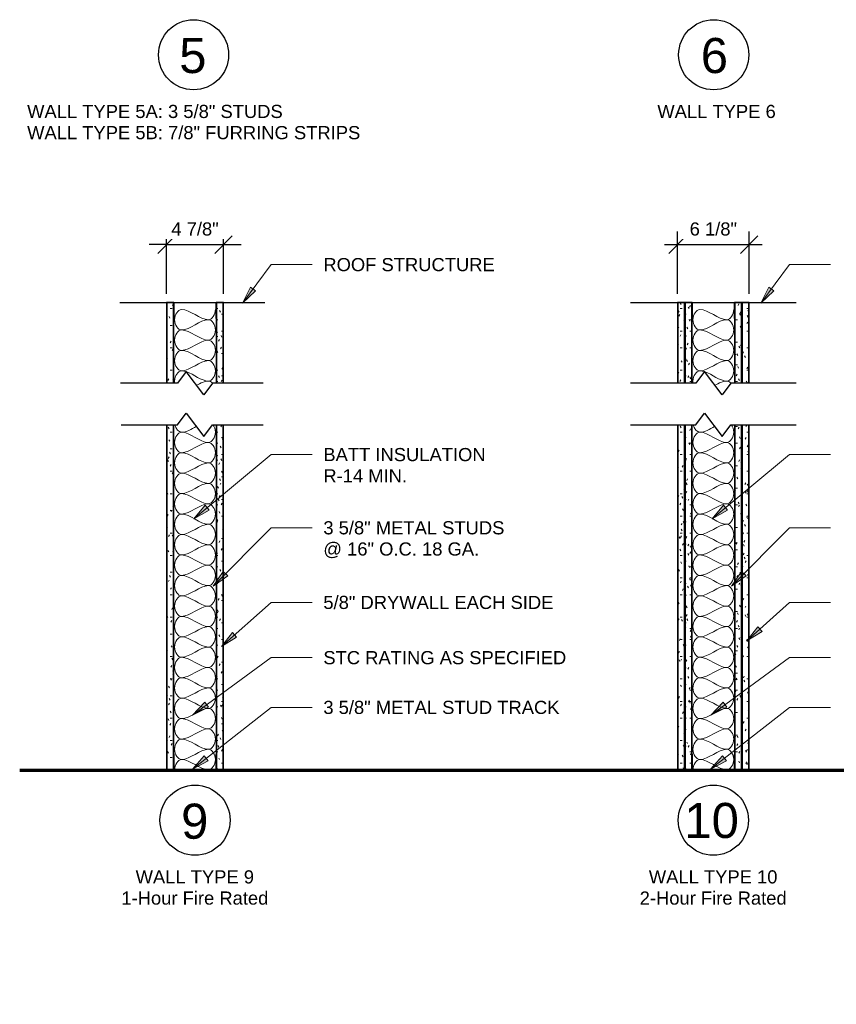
# Model space of a CAD drawing. Header units: inches. Extents: x -455 to 219, y -7 to 215.
# Tile 26 of 33: x -25 to 45, y 10 to 94. Entities that reach past the tile are written whole.
import ezdxf

# ---------------------------------------------------------------- set-up
doc = ezdxf.new("R2010")
doc.units = ezdxf.units.IN
doc.header["$MEASUREMENT"] = 0
for name, color, linetype, lineweight in [('A-ANNO-DIMS', 211, 'Continuous', 9), ('A-DETL', 90, 'Continuous', 9), ('A-DETL-GENF', 92, 'Continuous', 9), ('A-DETL-MEDM', 33, 'Continuous', 30), ('A-DETL-WIDE', 214, 'Continuous', 70), ('G-ANNO-TEXT', 231, 'Continuous', 9)]:
    doc.layers.add(name, color=color, linetype=linetype, lineweight=lineweight)
doc.layers.add('PDF_Solid Fills', color=7, linetype='Continuous')
doc.styles.add('Arial', font='arial.ttf', dxfattribs={"height": 0.875})
doc.styles.add('Arial_1', font='arial.ttf', dxfattribs={"height": 0.09375})
doc.dimstyles.new('Linear_-_3_32__Arial_-_INCHES', dxfattribs={"dimscale": 12, "dimtxt": 1.125, "dimasz": 0.125, "dimexe": 0.09375, "dimexo": 0.0625, "dimgap": 0.0625, "dimtad": 1, "dimdec": 5, "dimrnd": 0.03125, "dimzin": 3, "dimdsep": 46, "dimlunit": 4, "dimtxsty": 'Arial', "dimblk1": 'OBLIQUE', "dimblk2": 'OBLIQUE', "dimsah": 1, "dimcen": 0.09, "dimdle": 0.09375, "dimazin": 0, "dimtfac": 1, "dimtdec": 5, "dimtix": 1, "dimtmove": 0, "dimatfit": 3, "dimfxl": 1, "dimtvp": 1, "dimtfill": 1, "dimfrac": 2, "dimtolj": 1, "dimtzin": 0, "dimarcsym": 2})
pattern_1 = [(270, (-30.178, 37.231), (0.48, -1.92), [0.158, -1.282, 0.158, -1.282, -7.68]), (270, (-30.178, 37.231), (0.48, -1.92), [-2.88, 0.158, -2.722, 0.158, -1.282, -3.36]), (270, (-30.178, 37.231), (0.48, -1.92), [-7.2, 0.158, -0.802, 0.158, -2.242]), (30, (-29.938, 36.511), (1.4227688, 1.3756922), [0.158, -1.282, 0.158, -1.282, -7.68]), (30, (-29.938, 36.511), (1.4227688, 1.3756922), [-2.88, 0.158, -2.722, 0.158, -1.282, -3.36]), (30, (-29.938, 36.511), (1.4227688, 1.3756922), [-7.2, 0.158, -0.802, 0.158, -2.242]), (150, (-28.978, 36.271), (-1.9027688, 0.5443078), [0.158, -1.282, 0.158, -1.282, -7.68]), (150, (-28.978, 36.271), (-1.9027688, 0.5443078), [-2.88, 0.158, -2.722, 0.158, -1.282, -3.36]), (150, (-28.978, 36.271), (-1.9027688, 0.5443078), [-7.2, 0.158, -0.802, 0.158, -2.242])]

# ---------------------------------------------------------------- blocks, each defined once
blk = doc.blocks.new('Gypsum Wallboard-Section - 5_8_-380334-WALL TYPES')
at = {"layer": 'A-DETL-GENF'}
h = blk.add_hatch(dxfattribs=at)
h.set_pattern_fill('FP1_1', color=256, style=0, pattern_type=2)
h.set_pattern_definition(pattern_1)
h.paths.add_polyline_path([(0, 0), (0, -0.625), (29.551, -0.625), (29.551, 0), (25.329, 0)])
h.paths.add_polyline_path([(33.11, 0), (33.11, -0.625), (40, -0.625), (40, 0)])
for p, q in [((0, -0.062), (29.551, -0.062)), ((0, -0.563), (29.551, -0.563)), ((33.11, -0.062), (40, -0.062)), ((33.11, -0.563), (40, -0.563))]:
    blk.add_line(p, q, dxfattribs=at)
at = {"layer": 'A-DETL-MEDM'}
for p, q in [((0, 0), (0, -0.625)), ((40, -0.625), (40, 0)), ((0, -0.625), (29.551, -0.625)), ((33.11, -0.625), (40, -0.625))]:
    blk.add_line(p, q, dxfattribs=at)
blk = doc.blocks.new('Gypsum Wallboard-Section - 5_8_-374766-WALL TYPES')
at = {"layer": 'A-DETL-GENF'}
h = blk.add_hatch(dxfattribs=at)
h.set_pattern_fill('FP1_2', color=256, style=0, pattern_type=2)
h.set_pattern_definition([(270, (-30.178, 32.356), (0.48, -1.92), [0.158, -1.282, 0.158, -1.282, -7.68]), (270, (-30.178, 32.356), (0.48, -1.92), [-2.88, 0.158, -2.722, 0.158, -1.282, -3.36]), (270, (-30.178, 32.356), (0.48, -1.92), [-7.2, 0.158, -0.802, 0.158, -2.242]), (30, (-29.938, 31.636), (1.4227688, 1.3756922), [0.158, -1.282, 0.158, -1.282, -7.68]), (30, (-29.938, 31.636), (1.4227688, 1.3756922), [-2.88, 0.158, -2.722, 0.158, -1.282, -3.36]), (30, (-29.938, 31.636), (1.4227688, 1.3756922), [-7.2, 0.158, -0.802, 0.158, -2.242]), (150, (-28.978, 31.396), (-1.9027688, 0.5443078), [0.158, -1.282, 0.158, -1.282, -7.68]), (150, (-28.978, 31.396), (-1.9027688, 0.5443078), [-2.88, 0.158, -2.722, 0.158, -1.282, -3.36]), (150, (-28.978, 31.396), (-1.9027688, 0.5443078), [-7.2, 0.158, -0.802, 0.158, -2.242])])
h.paths.add_polyline_path([(0, 0.625), (0, 0), (29.551, 0), (29.551, 0.625), (25.329, 0.625)])
h.paths.add_polyline_path([(33.11, 0.625), (33.11, 0), (40, 0), (40, 0.625)])
for p, q in [((0, 0.563), (29.551, 0.563)), ((0, 0.062), (29.551, 0.062)), ((33.11, 0.563), (40, 0.563)), ((33.11, 0.062), (40, 0.062))]:
    blk.add_line(p, q, dxfattribs=at)
at = {"layer": 'A-DETL-MEDM'}
for p, q in [((29.551, 0.625), (0, 0.625)), ((0, 0.625), (0, 0)), ((40, 0.625), (33.11, 0.625)), ((40, 0), (40, 0.625))]:
    blk.add_line(p, q, dxfattribs=at)
blk = doc.blocks.new('Gypsum Wallboard-Section - 5_8_-V17-WALL TYPES')
at = {"layer": 'A-DETL-GENF'}
h = blk.add_hatch(dxfattribs=at)
h.set_pattern_fill('FP1_23', color=256, style=0, pattern_type=2)
h.set_pattern_definition([(270, (-30.178, -11.362), (0.48, -1.92), [0.158, -1.282, 0.158, -1.282, -7.68]), (270, (-30.178, -11.362), (0.48, -1.92), [-2.88, 0.158, -2.722, 0.158, -1.282, -3.36]), (270, (-30.178, -11.362), (0.48, -1.92), [-7.2, 0.158, -0.802, 0.158, -2.242]), (30, (-29.938, -12.082), (1.4227688, 1.3756922), [0.158, -1.282, 0.158, -1.282, -7.68]), (30, (-29.938, -12.082), (1.4227688, 1.3756922), [-2.88, 0.158, -2.722, 0.158, -1.282, -3.36]), (30, (-29.938, -12.082), (1.4227688, 1.3756922), [-7.2, 0.158, -0.802, 0.158, -2.242]), (150, (-28.978, -12.322), (-1.9027688, 0.5443078), [0.158, -1.282, 0.158, -1.282, -7.68]), (150, (-28.978, -12.322), (-1.9027688, 0.5443078), [-2.88, 0.158, -2.722, 0.158, -1.282, -3.36]), (150, (-28.978, -12.322), (-1.9027688, 0.5443078), [-7.2, 0.158, -0.802, 0.158, -2.242])])
h.paths.add_polyline_path([(0, 0), (29.551, 0), (29.551, 0.625), (0, 0.625)])
h.paths.add_polyline_path([(33.11, 0), (40, 0), (40, 0.625), (33.11, 0.625)])
for p, q in [((0, 0.563), (29.551, 0.563)), ((0, 0.062), (29.551, 0.062)), ((33.11, 0.563), (40, 0.563)), ((33.11, 0.062), (40, 0.062))]:
    blk.add_line(p, q, dxfattribs=at)
at = {"layer": 'A-DETL-MEDM'}
for p, q in [((29.551, 0.625), (0, 0.625)), ((0, 0.625), (0, 0)), ((0, 0), (0.023, 0)), ((1.375, 0), (29.551, 0)), ((40, 0.625), (33.11, 0.625)), ((33.11, 0), (38.625, 0)), ((39.977, 0), (40, 0)), ((40, 0), (40, 0.625))]:
    blk.add_line(p, q, dxfattribs=at)
blk = doc.blocks.new('Gypsum Wallboard-Section - 5_8_-V18-WALL TYPES')
at = {"layer": 'A-DETL-GENF'}
h = blk.add_hatch(dxfattribs=at)
h.set_pattern_fill('FP1_24', color=256, style=0, pattern_type=2)
h.set_pattern_definition([(270, (-30.178, -7.112), (0.48, -1.92), [0.158, -1.282, 0.158, -1.282, -7.68]), (270, (-30.178, -7.112), (0.48, -1.92), [-2.88, 0.158, -2.722, 0.158, -1.282, -3.36]), (270, (-30.178, -7.112), (0.48, -1.92), [-7.2, 0.158, -0.802, 0.158, -2.242]), (30, (-29.938, -7.832), (1.4227688, 1.3756922), [0.158, -1.282, 0.158, -1.282, -7.68]), (30, (-29.938, -7.832), (1.4227688, 1.3756922), [-2.88, 0.158, -2.722, 0.158, -1.282, -3.36]), (30, (-29.938, -7.832), (1.4227688, 1.3756922), [-7.2, 0.158, -0.802, 0.158, -2.242]), (150, (-28.978, -8.072), (-1.9027688, 0.5443078), [0.158, -1.282, 0.158, -1.282, -7.68]), (150, (-28.978, -8.072), (-1.9027688, 0.5443078), [-2.88, 0.158, -2.722, 0.158, -1.282, -3.36]), (150, (-28.978, -8.072), (-1.9027688, 0.5443078), [-7.2, 0.158, -0.802, 0.158, -2.242])])
h.paths.add_polyline_path([(0, 0), (29.551, 0), (29.551, 0.625), (0, 0.625)])
h.paths.add_polyline_path([(33.11, 0.48), (33.11, 0), (40, 0), (40, 0.625), (33.11, 0.625)])
for p, q in [((0, 0.563), (29.551, 0.563)), ((0, 0.062), (29.551, 0.062)), ((33.11, 0.563), (40, 0.563)), ((33.11, 0.062), (40, 0.062))]:
    blk.add_line(p, q, dxfattribs=at)
at = {"layer": 'A-DETL-MEDM'}
for p, q in [((0.023, 0.625), (0, 0.625)), ((0, 0.625), (0, 0)), ((0, 0), (29.551, 0)), ((29.551, 0.625), (1.375, 0.625)), ((38.625, 0.625), (33.11, 0.625)), ((33.11, 0), (40, 0)), ((40, 0.625), (39.977, 0.625)), ((40, 0), (40, 0.625))]:
    blk.add_line(p, q, dxfattribs=at)
blk = doc.blocks.new('Channel Studs-Section - 3 5_8_-373497-WALL TYPES')
at = {"layer": 'A-DETL-GENF'}
for p, q in [((-1.256, -0.86), (-1.291, -0.86)), ((-1.291, -0.86), (-1.291, -2.204)), ((-1.256, -2.2), (-1.256, -0.86)), ((2.334, -0.86), (2.299, -0.86)), ((2.299, -0.86), (2.299, -2.2)), ((2.334, -2.204), (2.334, -0.86)), ((-1.26, -2.235), (2.302, -2.235)), ((2.299, -2.2), (-1.256, -2.2))]:
    blk.add_line(p, q, dxfattribs=at)
for centre, start, end in [((-1.26, -2.204), 180, 270), ((2.302, -2.204), 270, 0)]:
    blk.add_arc(centre, 0.0312, start, end, dxfattribs=at)
blk = doc.blocks.new('Break Line - Break Line-374767-WALL TYPES')
at = {"layer": 'A-DETL-MEDM'}
for p, q in [((-1.5, 0), (-0.75, 1)), ((-0.75, 1), (0.75, -1)), ((-5.819, 0), (-1.5, 0)), ((0.75, -1), (1.5, 0)), ((1.5, 0), (6.386, 0))]:
    blk.add_line(p, q, dxfattribs=at)
blk = doc.blocks.new('Break Line - Break Line-374774-WALL TYPES')
at = {"layer": 'A-DETL-MEDM'}
for p, q in [((-1.5, 0), (-0.75, 1)), ((-0.75, 1), (0.75, -1)), ((-6.326, 0), (-1.5, 0)), ((0.75, -1), (1.5, 0)), ((1.5, 0), (5.837, 0))]:
    blk.add_line(p, q, dxfattribs=at)
blk = doc.blocks.new('Channel Studs-Section - 3 5_8_-374775-WALL TYPES')
at = {"layer": 'A-DETL-GENF'}
for p, q in [((-1.291, 2.204), (-1.291, 0.86)), ((2.302, 2.235), (-1.26, 2.235)), ((-1.256, 0.86), (-1.256, 2.2)), ((-1.256, 2.2), (2.299, 2.2)), ((2.299, 2.2), (2.299, 0.86)), ((2.334, 0.86), (2.334, 2.204)), ((-1.291, 0.86), (-1.256, 0.86)), ((2.299, 0.86), (2.334, 0.86))]:
    blk.add_line(p, q, dxfattribs=at)
for centre, start, end in [((-1.26, 2.204), 90, 180), ((2.302, 2.204), 360, 90)]:
    blk.add_arc(centre, 0.0312, start, end, dxfattribs=at)
blk = doc.blocks.new('Gypsum Wallboard-Section - 5_8_-V19-WALL TYPES')
at = {"layer": 'A-DETL-GENF'}
h = blk.add_hatch(dxfattribs=at)
h.set_pattern_fill('FP1_25', color=256, style=0, pattern_type=2)
h.set_pattern_definition([(270, (-30.178, 32.981), (0.48, -1.92), [0.158, -1.282, 0.158, -1.282, -7.68]), (270, (-30.178, 32.981), (0.48, -1.92), [-2.88, 0.158, -2.722, 0.158, -1.282, -3.36]), (270, (-30.178, 32.981), (0.48, -1.92), [-7.2, 0.158, -0.802, 0.158, -2.242]), (30, (-29.938, 32.261), (1.4227688, 1.3756922), [0.158, -1.282, 0.158, -1.282, -7.68]), (30, (-29.938, 32.261), (1.4227688, 1.3756922), [-2.88, 0.158, -2.722, 0.158, -1.282, -3.36]), (30, (-29.938, 32.261), (1.4227688, 1.3756922), [-7.2, 0.158, -0.802, 0.158, -2.242]), (150, (-28.978, 32.021), (-1.9027688, 0.5443078), [0.158, -1.282, 0.158, -1.282, -7.68]), (150, (-28.978, 32.021), (-1.9027688, 0.5443078), [-2.88, 0.158, -2.722, 0.158, -1.282, -3.36]), (150, (-28.978, 32.021), (-1.9027688, 0.5443078), [-7.2, 0.158, -0.802, 0.158, -2.242])])
h.paths.add_polyline_path([(0, 0), (29.551, 0), (29.551, 0.625), (0, 0.625)])
h.paths.add_polyline_path([(33.11, 0), (40, 0), (40, 0.625), (33.11, 0.625)])
for p, q in [((0, 0.563), (29.551, 0.563)), ((0, 0.062), (29.551, 0.062)), ((33.11, 0.563), (40, 0.563)), ((33.11, 0.062), (40, 0.062))]:
    blk.add_line(p, q, dxfattribs=at)
at = {"layer": 'A-DETL-MEDM'}
for p, q in [((29.551, 0.625), (0, 0.625)), ((0, 0.625), (0, 0)), ((0, 0), (0.023, 0)), ((1.375, 0), (29.551, 0)), ((40, 0.625), (33.11, 0.625)), ((33.11, 0), (38.625, 0)), ((39.977, 0), (40, 0)), ((40, 0), (40, 0.625))]:
    blk.add_line(p, q, dxfattribs=at)
blk = doc.blocks.new('Gypsum Wallboard-Section - 5_8_-V20-WALL TYPES')
at = {"layer": 'A-DETL-GENF'}
h = blk.add_hatch(dxfattribs=at)
h.set_pattern_fill('FP1_1', color=256, style=0, pattern_type=2)
h.set_pattern_definition(pattern_1)
h.paths.add_polyline_path([(0, 0), (29.551, 0), (29.551, 0.625), (0, 0.625)])
h.paths.add_polyline_path([(33.11, 0.48), (33.11, 0), (40, 0), (40, 0.625), (33.11, 0.625)])
for p, q in [((0, 0.563), (29.551, 0.563)), ((0, 0.062), (29.551, 0.062)), ((33.11, 0.563), (40, 0.563)), ((33.11, 0.062), (40, 0.062))]:
    blk.add_line(p, q, dxfattribs=at)
at = {"layer": 'A-DETL-MEDM'}
for p, q in [((0.023, 0.625), (0, 0.625)), ((0, 0.625), (0, 0)), ((0, 0), (29.551, 0)), ((29.551, 0.625), (1.375, 0.625)), ((38.625, 0.625), (33.11, 0.625)), ((33.11, 0), (40, 0)), ((40, 0.625), (39.977, 0.625)), ((40, 0), (40, 0.625))]:
    blk.add_line(p, q, dxfattribs=at)
blk = doc.blocks.new('Break Line - Break Line-380136-WALL TYPES')
at = {"layer": 'A-DETL-MEDM'}
for p, q in [((-1.5, 0), (-0.75, 1)), ((-0.75, 1), (0.75, -1)), ((-7.077, 0), (-1.5, 0)), ((0.75, -1), (1.5, 0)), ((1.5, 0), (7.077, 0))]:
    blk.add_line(p, q, dxfattribs=at)
blk = doc.blocks.new('Break Line - Break Line-380189-WALL TYPES')
at = {"layer": 'A-DETL-MEDM'}
for p, q in [((-1.5, 0), (-0.75, 1)), ((-0.75, 1), (0.75, -1)), ((-7.077, 0), (-1.5, 0)), ((0.75, -1), (1.5, 0)), ((1.5, 0), (7.077, 0))]:
    blk.add_line(p, q, dxfattribs=at)
blk = doc.blocks.new('_Oblique')
at = {"color": 0, "linetype": 'ByBlock', "lineweight": -2}
blk.add_line((-0.5, -0.5), (0.5, 0.5), dxfattribs=at)
blk = doc.blocks.new('*D77')
at = {"layer": 'A-ANNO-DIMS', "color": 0, "lineweight": -2, "transparency": 16777216}
for p, q in [((-11.987, 70.928), (-11.987, 76.261)), ((-7.112, 70.928), (-7.112, 76.261)), ((-11.987, 75.136), (-13.487, 75.136)), ((-11.987, 75.136), (-7.112, 75.136)), ((-7.112, 75.136), (-5.612, 75.136))]:
    blk.add_line(p, q, dxfattribs=at)
at = {"layer": 'A-ANNO-DIMS', "color": 0, "lineweight": -2, "transparency": 16777216, "xscale": 1.5, "yscale": 1.5, "zscale": 1.5}
blk.add_blockref('_Oblique', (-11.987, 75.136), dxfattribs=at)
at = {"layer": 'A-ANNO-DIMS', "color": 0, "lineweight": -2, "transparency": 16777216, "xscale": 1.5, "yscale": 1.5, "zscale": 1.5, "rotation": 180}
blk.add_blockref('_Oblique', (-7.112, 75.136), dxfattribs=at)
at = {"layer": 'A-ANNO-DIMS', "color": 0, "transparency": 16777216, "insert": (-9.55, 76.468), "char_height": 1.125, "width": 4.85251, "attachment_point": 5, "style": 'Arial', "bg_fill": 3, "box_fill_scale": 1.25, "bg_fill_color": 256, "bg_fill_true_color": 13158600, "bg_fill_transparency": 0}
blk.add_mtext('\\A1;4 7/8"', dxfattribs=at)
blk = doc.blocks.new('*D79')
at = {"layer": 'A-ANNO-DIMS', "color": 0, "lineweight": -2, "transparency": 16777216}
for p, q in [((31.731, 70.928), (31.731, 76.261)), ((37.856, 70.928), (37.856, 76.261)), ((30.606, 75.136), (38.981, 75.136))]:
    blk.add_line(p, q, dxfattribs=at)
at = {"layer": 'A-ANNO-DIMS', "color": 0, "lineweight": -2, "transparency": 16777216, "xscale": 1.5, "yscale": 1.5, "zscale": 1.5, "rotation": 180}
blk.add_blockref('_Oblique', (31.731, 75.136), dxfattribs=at)
at = {"layer": 'A-ANNO-DIMS', "color": 0, "lineweight": -2, "transparency": 16777216, "xscale": 1.5, "yscale": 1.5, "zscale": 1.5}
blk.add_blockref('_Oblique', (37.856, 75.136), dxfattribs=at)
at = {"layer": 'A-ANNO-DIMS', "color": 0, "transparency": 16777216, "insert": (34.794, 76.468), "char_height": 1.125, "width": 4.85251, "attachment_point": 5, "style": 'Arial', "bg_fill": 3, "box_fill_scale": 1.25, "bg_fill_color": 256, "bg_fill_true_color": 13158600, "bg_fill_transparency": 0}
blk.add_mtext('\\A1;6 1/8"', dxfattribs=at)

msp = doc.modelspace()

# ---------------------------------------------------------------- hatches: boundary and pattern name
at = {"layer": 'G-ANNO-TEXT'}
for points in [[(-9.662468, 51.68145), (-8.33901, 52.435383), (-8.676685, 52.842565)], [(34.681282, 51.68145), (36.00474, 52.435383), (35.667065, 52.842565)], [(-7.998128, 45.917167), (-6.753461, 46.795096), (-7.128793, 47.167852)], [(36.345622, 45.917167), (37.590289, 46.795096), (37.214957, 47.167852)], [(37.667717, 41.246338), (38.958618, 42.054749), (38.604274, 42.44751)], [(-7.286659, 40.762925), (-5.988676, 41.559916), (-6.33954, 41.955788)], [(-9.754929, 34.896274), (-8.387719, 35.567608), (-8.699782, 35.994736)], [(34.588821, 34.896274), (35.956031, 35.567608), (35.643968, 35.994736)], [(-9.7793, 30.273178), (-8.434926, 30.989148), (-8.760878, 31.405773)], [(34.56445, 30.273178), (35.908824, 30.989148), (35.582872, 31.405773)]]:
    msp.add_hatch(color=7, dxfattribs=at).paths.add_polyline_path(points)
at = {"layer": 'PDF_Solid Fills', "transparency": 33554559}
h = msp.add_hatch(color=256, dxfattribs=at)
h.paths.add_polyline_path([(32.488333, 20.033333), (32.5125, 20.029167)], flags=0)
h.paths.add_polyline_path([(32.513333, 20.043333), (32.453333, 20.043333)], flags=0)
h.paths.add_polyline_path([(32.454167, 20.0575), (32.49, 20.0575)], flags=0)
h = msp.add_hatch(color=256, dxfattribs=at)
h.paths.add_polyline_path([(32.585, 20.033333), (32.609167, 20.029167)], flags=0)
h.paths.add_polyline_path([(32.61, 20.043333), (32.55, 20.043333)], flags=0)
h.paths.add_polyline_path([(32.550833, 20.0575), (32.586667, 20.0575)], flags=0)
h = msp.add_hatch(color=256, dxfattribs=at)
h.paths.add_polyline_path([(32.531667, 10.394167), (32.533333, 10.405833)], flags=0)
h.paths.add_polyline_path([(32.5225, 10.405833), (32.5225, 10.355)], flags=0)
h.paths.add_polyline_path([(32.5125, 10.355833), (32.5125, 10.394167)], flags=0)
h = msp.add_hatch(color=256, dxfattribs=at)
h.paths.add_polyline_path([(32.531667, 10.189167), (32.533333, 10.200833)], flags=0)
h.paths.add_polyline_path([(32.5225, 10.200833), (32.5225, 10.15)], flags=0)
h.paths.add_polyline_path([(32.5125, 10.150833), (32.5125, 10.189167)], flags=0)

# ---------------------------------------------------------------- linework, layer by layer
at = {"layer": 'A-DETL', "lineweight": 30}
for p, q in [((-15.970643, 70.178467), (-3.569068, 70.178467)), ((27.716857, 70.178467), (41.870892, 70.178467))]:
    msp.add_line(p, q, dxfattribs=at)
at = {"layer": 'A-DETL'}
for points in [[(-10.716542, 67.838623), (-10.991528, 67.838623), (-11.608223, 68.713623), (-10.991528, 69.588623), (-10.716542, 69.588623)], [(-10.716542, 69.588623), (-9.914827, 69.588623), (-9.184924, 68.713623), (-8.383209, 68.713623)], [(-8.383209, 68.713623), (-8.108223, 68.713623), (-7.799875, 69.176144), (-7.799875, 69.588623)], [(33.627208, 67.838623), (33.352222, 67.838623), (32.735527, 68.713623), (33.352222, 69.588623), (33.627208, 69.588623)], [(33.627208, 69.588623), (34.428923, 69.588623), (35.158826, 68.713623), (35.960541, 68.713623)], [(35.960541, 68.713623), (36.235527, 68.713623), (36.543875, 69.176144), (36.543875, 69.588623)], [(-8.383209, 68.713623), (-9.184924, 68.713623), (-9.914827, 67.838623), (-10.716542, 67.838623)], [(-8.383209, 66.963623), (-8.108223, 66.963623), (-7.491528, 67.838623), (-8.108223, 68.713623), (-8.383209, 68.713623)], [(35.960541, 68.713623), (35.158826, 68.713623), (34.428923, 67.838623), (33.627208, 67.838623)], [(35.960541, 66.963623), (36.235527, 66.963623), (36.852222, 67.838623), (36.235527, 68.713623), (35.960541, 68.713623)], [(-10.716542, 66.088623), (-10.991528, 66.088623), (-11.608223, 66.963623), (-10.991528, 67.838623), (-10.716542, 67.838623)], [(-10.716542, 67.838623), (-9.914827, 67.838623), (-9.184924, 66.963623), (-8.383209, 66.963623)], [(33.627208, 66.088623), (33.352222, 66.088623), (32.735527, 66.963623), (33.352222, 67.838623), (33.627208, 67.838623)], [(33.627208, 67.838623), (34.428923, 67.838623), (35.158826, 66.963623), (35.960541, 66.963623)], [(-8.383209, 66.963623), (-9.184924, 66.963623), (-9.914827, 66.088623), (-10.716542, 66.088623)], [(-8.383209, 65.213623), (-8.108223, 65.213623), (-7.491528, 66.088623), (-8.108223, 66.963623), (-8.383209, 66.963623)], [(35.960541, 66.963623), (35.158826, 66.963623), (34.428923, 66.088623), (33.627208, 66.088623)], [(35.960541, 65.213623), (36.235527, 65.213623), (36.852222, 66.088623), (36.235527, 66.963623), (35.960541, 66.963623)], [(-10.716542, 64.338623), (-10.991528, 64.338623), (-11.608223, 65.213623), (-10.991528, 66.088623), (-10.716542, 66.088623)], [(-10.716542, 66.088623), (-9.914827, 66.088623), (-9.184924, 65.213623), (-8.383209, 65.213623)], [(33.627208, 64.338623), (33.352222, 64.338623), (32.735527, 65.213623), (33.352222, 66.088623), (33.627208, 66.088623)], [(33.627208, 66.088623), (34.428923, 66.088623), (35.158826, 65.213623), (35.960541, 65.213623)], [(-8.383209, 65.213623), (-9.184924, 65.213623), (-9.914827, 64.338623), (-10.716542, 64.338623)], [(-8.383209, 63.463623), (-8.108223, 63.463623), (-7.491528, 64.338623), (-8.108223, 65.213623), (-8.383209, 65.213623)], [(35.960541, 65.213623), (35.158826, 65.213623), (34.428923, 64.338623), (33.627208, 64.338623)], [(35.960541, 63.463623), (36.235527, 63.463623), (36.852222, 64.338623), (36.235527, 65.213623), (35.960541, 65.213623)], [(-10.716542, 64.338623), (-10.580309, 64.338623), (-10.44615, 64.313358), (-10.31336, 64.271413)], [(-10.273603, 64.258351), (-9.639477, 64.04211), (-9.035081, 63.463623), (-8.383209, 63.463623)], [(33.627208, 64.338623), (33.763441, 64.338623), (33.8976, 64.313358), (34.03039, 64.271413)], [(34.070147, 64.258351), (34.704273, 64.04211), (35.308669, 63.463623), (35.960541, 63.463623)], [(-8.383209, 63.463623), (-8.735476, 63.463623), (-9.073879, 63.294691), (-9.410601, 63.105281)], [(-8.058534, 63.281002), (-8.157456, 63.393364), (-8.273011, 63.463623), (-8.383209, 63.463623)], [(35.960541, 63.463623), (35.608274, 63.463623), (35.269871, 63.294691), (34.933149, 63.105281)], [(36.285216, 63.281002), (36.186294, 63.393364), (36.070739, 63.463623), (35.960541, 63.463623)], [(-10.716542, 57.338623), (-10.991528, 57.338623), (-11.608223, 58.213623), (-10.991528, 59.088623), (-10.716542, 59.088623)], [(-10.716542, 59.088623), (-10.94133, 59.088623), (-11.188412, 59.380975), (-11.271129, 59.726693)], [(-9.441934, 59.587599), (-9.860988, 59.350409), (-10.278022, 59.088623), (-10.716542, 59.088623)], [(-10.716542, 59.088623), (-9.914827, 59.088623), (-9.184924, 58.213623), (-8.383209, 58.213623)], [(33.627208, 57.338623), (33.352222, 57.338623), (32.735527, 58.213623), (33.352222, 59.088623), (33.627208, 59.088623)], [(33.627208, 59.088623), (33.40242, 59.088623), (33.155338, 59.380975), (33.072621, 59.726693)], [(34.901816, 59.587599), (34.482762, 59.350409), (34.065728, 59.088623), (33.627208, 59.088623)], [(33.627208, 59.088623), (34.428923, 59.088623), (35.158826, 58.213623), (35.960541, 58.213623)], [(-8.383209, 58.213623), (-9.184924, 58.213623), (-9.914827, 57.338623), (-10.716542, 57.338623)], [(-8.383209, 56.463623), (-8.108223, 56.463623), (-7.491528, 57.338623), (-8.108223, 58.213623), (-8.383209, 58.213623)], [(35.960541, 58.213623), (35.158826, 58.213623), (34.428923, 57.338623), (33.627208, 57.338623)], [(35.960541, 56.463623), (36.235527, 56.463623), (36.852222, 57.338623), (36.235527, 58.213623), (35.960541, 58.213623)], [(-10.716542, 55.588623), (-10.991528, 55.588623), (-11.608223, 56.463623), (-10.991528, 57.338623), (-10.716542, 57.338623)], [(-10.716542, 57.338623), (-9.914827, 57.338623), (-9.184924, 56.463623), (-8.383209, 56.463623)], [(33.627208, 55.588623), (33.352222, 55.588623), (32.735527, 56.463623), (33.352222, 57.338623), (33.627208, 57.338623)], [(33.627208, 57.338623), (34.428923, 57.338623), (35.158826, 56.463623), (35.960541, 56.463623)], [(-8.383209, 56.463623), (-9.184924, 56.463623), (-9.914827, 55.588623), (-10.716542, 55.588623)], [(-8.383209, 54.713623), (-8.108223, 54.713623), (-7.491528, 55.588623), (-8.108223, 56.463623), (-8.383209, 56.463623)], [(35.960541, 56.463623), (35.158826, 56.463623), (34.428923, 55.588623), (33.627208, 55.588623)], [(35.960541, 54.713623), (36.235527, 54.713623), (36.852222, 55.588623), (36.235527, 56.463623), (35.960541, 56.463623)], [(-10.716542, 53.838623), (-10.991528, 53.838623), (-11.608223, 54.713623), (-10.991528, 55.588623), (-10.716542, 55.588623)], [(-10.716542, 55.588623), (-9.914827, 55.588623), (-9.184924, 54.713623), (-8.383209, 54.713623)], [(33.627208, 53.838623), (33.352222, 53.838623), (32.735527, 54.713623), (33.352222, 55.588623), (33.627208, 55.588623)], [(33.627208, 55.588623), (34.428923, 55.588623), (35.158826, 54.713623), (35.960541, 54.713623)], [(-8.383209, 54.713623), (-9.184924, 54.713623), (-9.914827, 53.838623), (-10.716542, 53.838623)], [(-8.383209, 52.963623), (-8.108223, 52.963623), (-7.491528, 53.838623), (-8.108223, 54.713623), (-8.383209, 54.713623)], [(35.960541, 54.713623), (35.158826, 54.713623), (34.428923, 53.838623), (33.627208, 53.838623)], [(35.960541, 52.963623), (36.235527, 52.963623), (36.852222, 53.838623), (36.235527, 54.713623), (35.960541, 54.713623)], [(-10.716542, 52.088623), (-10.991528, 52.088623), (-11.608223, 52.963623), (-10.991528, 53.838623), (-10.716542, 53.838623)], [(-10.716542, 53.838623), (-9.914827, 53.838623), (-9.184924, 52.963623), (-8.383209, 52.963623)], [(33.627208, 52.088623), (33.352222, 52.088623), (32.735527, 52.963623), (33.352222, 53.838623), (33.627208, 53.838623)], [(33.627208, 53.838623), (34.428923, 53.838623), (35.158826, 52.963623), (35.960541, 52.963623)], [(-8.383209, 52.963623), (-9.184924, 52.963623), (-9.914827, 52.088623), (-10.716542, 52.088623)], [(-8.383209, 51.213623), (-8.108223, 51.213623), (-7.491528, 52.088623), (-8.108223, 52.963623), (-8.383209, 52.963623)], [(35.960541, 52.963623), (35.158826, 52.963623), (34.428923, 52.088623), (33.627208, 52.088623)], [(35.960541, 51.213623), (36.235527, 51.213623), (36.852222, 52.088623), (36.235527, 52.963623), (35.960541, 52.963623)], [(-10.716542, 50.338623), (-10.991528, 50.338623), (-11.608223, 51.213623), (-10.991528, 52.088623), (-10.716542, 52.088623)], [(-10.716542, 52.088623), (-9.914827, 52.088623), (-9.184924, 51.213623), (-8.383209, 51.213623)], [(33.627208, 50.338623), (33.352222, 50.338623), (32.735527, 51.213623), (33.352222, 52.088623), (33.627208, 52.088623)], [(33.627208, 52.088623), (34.428923, 52.088623), (35.158826, 51.213623), (35.960541, 51.213623)], [(-8.383209, 51.213623), (-9.184924, 51.213623), (-9.914827, 50.338623), (-10.716542, 50.338623)], [(-8.383209, 49.463623), (-8.108223, 49.463623), (-7.491528, 50.338623), (-8.108223, 51.213623), (-8.383209, 51.213623)], [(35.960541, 51.213623), (35.158826, 51.213623), (34.428923, 50.338623), (33.627208, 50.338623)], [(35.960541, 49.463623), (36.235527, 49.463623), (36.852222, 50.338623), (36.235527, 51.213623), (35.960541, 51.213623)], [(-10.716542, 48.588623), (-10.991528, 48.588623), (-11.608223, 49.463623), (-10.991528, 50.338623), (-10.716542, 50.338623)], [(-10.716542, 50.338623), (-9.914827, 50.338623), (-9.184924, 49.463623), (-8.383209, 49.463623)], [(33.627208, 48.588623), (33.352222, 48.588623), (32.735527, 49.463623), (33.352222, 50.338623), (33.627208, 50.338623)], [(33.627208, 50.338623), (34.428923, 50.338623), (35.158826, 49.463623), (35.960541, 49.463623)], [(-8.383209, 49.463623), (-9.184924, 49.463623), (-9.914827, 48.588623), (-10.716542, 48.588623)], [(-8.383209, 47.713623), (-8.108223, 47.713623), (-7.491528, 48.588623), (-8.108223, 49.463623), (-8.383209, 49.463623)], [(35.960541, 49.463623), (35.158826, 49.463623), (34.428923, 48.588623), (33.627208, 48.588623)], [(35.960541, 47.713623), (36.235527, 47.713623), (36.852222, 48.588623), (36.235527, 49.463623), (35.960541, 49.463623)], [(-10.716542, 46.838623), (-10.991528, 46.838623), (-11.608223, 47.713623), (-10.991528, 48.588623), (-10.716542, 48.588623)], [(-10.716542, 48.588623), (-9.914827, 48.588623), (-9.184924, 47.713623), (-8.383209, 47.713623)], [(33.627208, 46.838623), (33.352222, 46.838623), (32.735527, 47.713623), (33.352222, 48.588623), (33.627208, 48.588623)], [(33.627208, 48.588623), (34.428923, 48.588623), (35.158826, 47.713623), (35.960541, 47.713623)], [(-8.383209, 47.713623), (-9.184924, 47.713623), (-9.914827, 46.838623), (-10.716542, 46.838623)], [(-8.383209, 45.963623), (-8.108223, 45.963623), (-7.491528, 46.838623), (-8.108223, 47.713623), (-8.383209, 47.713623)], [(35.960541, 47.713623), (35.158826, 47.713623), (34.428923, 46.838623), (33.627208, 46.838623)], [(35.960541, 45.963623), (36.235527, 45.963623), (36.852222, 46.838623), (36.235527, 47.713623), (35.960541, 47.713623)], [(-10.716542, 45.088623), (-10.991528, 45.088623), (-11.608223, 45.963623), (-10.991528, 46.838623), (-10.716542, 46.838623)], [(-10.716542, 46.838623), (-9.914827, 46.838623), (-9.184924, 45.963623), (-8.383209, 45.963623)], [(33.627208, 45.088623), (33.352222, 45.088623), (32.735527, 45.963623), (33.352222, 46.838623), (33.627208, 46.838623)], [(33.627208, 46.838623), (34.428923, 46.838623), (35.158826, 45.963623), (35.960541, 45.963623)], [(-8.383209, 45.963623), (-9.184924, 45.963623), (-9.914827, 45.088623), (-10.716542, 45.088623)], [(-8.383209, 44.213623), (-8.108223, 44.213623), (-7.491528, 45.088623), (-8.108223, 45.963623), (-8.383209, 45.963623)], [(35.960541, 45.963623), (35.158826, 45.963623), (34.428923, 45.088623), (33.627208, 45.088623)], [(35.960541, 44.213623), (36.235527, 44.213623), (36.852222, 45.088623), (36.235527, 45.963623), (35.960541, 45.963623)], [(-10.716542, 43.338623), (-10.991528, 43.338623), (-11.608223, 44.213623), (-10.991528, 45.088623), (-10.716542, 45.088623)], [(-10.716542, 45.088623), (-9.914827, 45.088623), (-9.184924, 44.213623), (-8.383209, 44.213623)], [(33.627208, 43.338623), (33.352222, 43.338623), (32.735527, 44.213623), (33.352222, 45.088623), (33.627208, 45.088623)], [(33.627208, 45.088623), (34.428923, 45.088623), (35.158826, 44.213623), (35.960541, 44.213623)], [(-8.383209, 44.213623), (-9.184924, 44.213623), (-9.914827, 43.338623), (-10.716542, 43.338623)], [(-8.383209, 42.463623), (-8.108223, 42.463623), (-7.491528, 43.338623), (-8.108223, 44.213623), (-8.383209, 44.213623)], [(35.960541, 44.213623), (35.158826, 44.213623), (34.428923, 43.338623), (33.627208, 43.338623)], [(35.960541, 42.463623), (36.235527, 42.463623), (36.852222, 43.338623), (36.235527, 44.213623), (35.960541, 44.213623)], [(-10.716542, 41.588623), (-10.991528, 41.588623), (-11.608223, 42.463623), (-10.991528, 43.338623), (-10.716542, 43.338623)], [(-10.716542, 43.338623), (-9.914827, 43.338623), (-9.184924, 42.463623), (-8.383209, 42.463623)], [(33.627208, 41.588623), (33.352222, 41.588623), (32.735527, 42.463623), (33.352222, 43.338623), (33.627208, 43.338623)], [(33.627208, 43.338623), (34.428923, 43.338623), (35.158826, 42.463623), (35.960541, 42.463623)], [(-8.383209, 42.463623), (-9.184924, 42.463623), (-9.914827, 41.588623), (-10.716542, 41.588623)], [(-8.383209, 40.713623), (-8.108223, 40.713623), (-7.491528, 41.588623), (-8.108223, 42.463623), (-8.383209, 42.463623)], [(35.960541, 42.463623), (35.158826, 42.463623), (34.428923, 41.588623), (33.627208, 41.588623)], [(35.960541, 40.713623), (36.235527, 40.713623), (36.852222, 41.588623), (36.235527, 42.463623), (35.960541, 42.463623)], [(-10.716542, 39.838623), (-10.991528, 39.838623), (-11.608223, 40.713623), (-10.991528, 41.588623), (-10.716542, 41.588623)], [(-10.716542, 41.588623), (-9.914827, 41.588623), (-9.184924, 40.713623), (-8.383209, 40.713623)], [(33.627208, 39.838623), (33.352222, 39.838623), (32.735527, 40.713623), (33.352222, 41.588623), (33.627208, 41.588623)], [(33.627208, 41.588623), (34.428923, 41.588623), (35.158826, 40.713623), (35.960541, 40.713623)], [(-8.383209, 40.713623), (-9.184924, 40.713623), (-9.914827, 39.838623), (-10.716542, 39.838623)], [(-8.383209, 38.963623), (-8.108223, 38.963623), (-7.491528, 39.838623), (-8.108223, 40.713623), (-8.383209, 40.713623)], [(35.960541, 40.713623), (35.158826, 40.713623), (34.428923, 39.838623), (33.627208, 39.838623)], [(35.960541, 38.963623), (36.235527, 38.963623), (36.852222, 39.838623), (36.235527, 40.713623), (35.960541, 40.713623)], [(-10.716542, 38.088623), (-10.991528, 38.088623), (-11.608223, 38.963623), (-10.991528, 39.838623), (-10.716542, 39.838623)], [(-10.716542, 39.838623), (-9.914827, 39.838623), (-9.184924, 38.963623), (-8.383209, 38.963623)], [(33.627208, 38.088623), (33.352222, 38.088623), (32.735527, 38.963623), (33.352222, 39.838623), (33.627208, 39.838623)], [(33.627208, 39.838623), (34.428923, 39.838623), (35.158826, 38.963623), (35.960541, 38.963623)], [(-8.383209, 38.963623), (-9.184924, 38.963623), (-9.914827, 38.088623), (-10.716542, 38.088623)], [(-8.383209, 37.213623), (-8.108223, 37.213623), (-7.491528, 38.088623), (-8.108223, 38.963623), (-8.383209, 38.963623)], [(35.960541, 38.963623), (35.158826, 38.963623), (34.428923, 38.088623), (33.627208, 38.088623)], [(35.960541, 37.213623), (36.235527, 37.213623), (36.852222, 38.088623), (36.235527, 38.963623), (35.960541, 38.963623)], [(-10.716542, 36.338623), (-10.991528, 36.338623), (-11.608223, 37.213623), (-10.991528, 38.088623), (-10.716542, 38.088623)], [(-10.716542, 38.088623), (-9.914827, 38.088623), (-9.184924, 37.213623), (-8.383209, 37.213623)], [(33.627208, 36.338623), (33.352222, 36.338623), (32.735527, 37.213623), (33.352222, 38.088623), (33.627208, 38.088623)], [(33.627208, 38.088623), (34.428923, 38.088623), (35.158826, 37.213623), (35.960541, 37.213623)], [(-8.383209, 37.213623), (-9.184924, 37.213623), (-9.914827, 36.338623), (-10.716542, 36.338623)], [(-8.383209, 35.463623), (-8.108223, 35.463623), (-7.491528, 36.338623), (-8.108223, 37.213623), (-8.383209, 37.213623)], [(35.960541, 37.213623), (35.158826, 37.213623), (34.428923, 36.338623), (33.627208, 36.338623)], [(35.960541, 35.463623), (36.235527, 35.463623), (36.852222, 36.338623), (36.235527, 37.213623), (35.960541, 37.213623)], [(-10.716542, 34.588623), (-10.991528, 34.588623), (-11.608223, 35.463623), (-10.991528, 36.338623), (-10.716542, 36.338623)], [(-10.716542, 36.338623), (-9.914827, 36.338623), (-9.184924, 35.463623), (-8.383209, 35.463623)], [(33.627208, 34.588623), (33.352222, 34.588623), (32.735527, 35.463623), (33.352222, 36.338623), (33.627208, 36.338623)], [(33.627208, 36.338623), (34.428923, 36.338623), (35.158826, 35.463623), (35.960541, 35.463623)], [(-8.383209, 35.463623), (-9.184924, 35.463623), (-9.914827, 34.588623), (-10.716542, 34.588623)], [(-8.383209, 33.713623), (-8.108223, 33.713623), (-7.491528, 34.588623), (-8.108223, 35.463623), (-8.383209, 35.463623)], [(35.960541, 35.463623), (35.158826, 35.463623), (34.428923, 34.588623), (33.627208, 34.588623)], [(35.960541, 33.713623), (36.235527, 33.713623), (36.852222, 34.588623), (36.235527, 35.463623), (35.960541, 35.463623)], [(-10.716542, 32.838623), (-10.991528, 32.838623), (-11.608223, 33.713623), (-10.991528, 34.588623), (-10.716542, 34.588623)], [(-10.716542, 34.588623), (-9.914827, 34.588623), (-9.184924, 33.713623), (-8.383209, 33.713623)], [(33.627208, 32.838623), (33.352222, 32.838623), (32.735527, 33.713623), (33.352222, 34.588623), (33.627208, 34.588623)], [(33.627208, 34.588623), (34.428923, 34.588623), (35.158826, 33.713623), (35.960541, 33.713623)], [(-8.383209, 33.713623), (-9.184924, 33.713623), (-9.914827, 32.838623), (-10.716542, 32.838623)], [(-8.383209, 31.963623), (-8.108223, 31.963623), (-7.491528, 32.838623), (-8.108223, 33.713623), (-8.383209, 33.713623)], [(35.960541, 33.713623), (35.158826, 33.713623), (34.428923, 32.838623), (33.627208, 32.838623)], [(35.960541, 31.963623), (36.235527, 31.963623), (36.852222, 32.838623), (36.235527, 33.713623), (35.960541, 33.713623)], [(-10.716542, 31.088623), (-10.991528, 31.088623), (-11.608223, 31.963623), (-10.991528, 32.838623), (-10.716542, 32.838623)], [(-10.716542, 32.838623), (-9.914827, 32.838623), (-9.184924, 31.963623), (-8.383209, 31.963623)], [(33.627208, 31.088623), (33.352222, 31.088623), (32.735527, 31.963623), (33.352222, 32.838623), (33.627208, 32.838623)], [(33.627208, 32.838623), (34.428923, 32.838623), (35.158826, 31.963623), (35.960541, 31.963623)], [(-8.383209, 31.963623), (-9.184924, 31.963623), (-9.914827, 31.088623), (-10.716542, 31.088623)], [(-8.383209, 30.213623), (-8.108223, 30.213623), (-7.491528, 31.088623), (-8.108223, 31.963623), (-8.383209, 31.963623)], [(35.960541, 31.963623), (35.158826, 31.963623), (34.428923, 31.088623), (33.627208, 31.088623)], [(35.960541, 30.213623), (36.235527, 30.213623), (36.852222, 31.088623), (36.235527, 31.963623), (35.960541, 31.963623)], [(-11.299875, 30.213623), (-11.299875, 30.626102), (-10.991528, 31.088623), (-10.716542, 31.088623)], [(-10.716542, 31.088623), (-9.914827, 31.088623), (-9.184924, 30.213623), (-8.383209, 30.213623)], [(33.043875, 30.213623), (33.043875, 30.626102), (33.352222, 31.088623), (33.627208, 31.088623)], [(33.627208, 31.088623), (34.428923, 31.088623), (35.158826, 30.213623), (35.960541, 30.213623)]]:
    msp.add_open_spline(points, degree=3, dxfattribs=at)
for points, knots in [([(-11.283855, 63.287502), (-11.294255, 63.345491), (-11.341505, 63.842057), (-10.991528, 64.338623), (-10.716542, 64.338623)], [1.22328329, 1.22328329, 1.22328329, 1.22328329, 1.414213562, 2.828427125, 2.828427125, 2.828427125, 2.828427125]), ([(33.059895, 63.287502), (33.049495, 63.345491), (33.002245, 63.842057), (33.352222, 64.338623), (33.627208, 64.338623)], [1.22328329, 1.22328329, 1.22328329, 1.22328329, 1.414213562, 2.828427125, 2.828427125, 2.828427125, 2.828427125]), ([(-8.383209, 58.213623), (-8.108223, 58.213623), (-7.632433, 58.888699), (-7.890801, 59.563775), (-8.017936, 59.731294)], [0, 0, 0, 0, 1.414213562, 2.182174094, 2.182174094, 2.182174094, 2.182174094]), ([(35.960541, 58.213623), (36.235527, 58.213623), (36.711317, 58.888699), (36.452949, 59.563775), (36.325814, 59.731294)], [0, 0, 0, 0, 1.414213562, 2.182174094, 2.182174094, 2.182174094, 2.182174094])]:
    msp.add_open_spline(points, degree=3, knots=knots, dxfattribs=at)
at = {"layer": 'A-DETL-MEDM'}
for centre in [(-9.674875, 91.378722), (34.825125, 91.378722), (-9.549875, 25.898563), (34.793875, 25.898563)]:
    msp.add_circle(centre, 3, dxfattribs=at)
at = {"layer": 'A-DETL-WIDE'}
msp.add_line((-24.549875, 30.178467), (162.851699, 30.178467), dxfattribs=at)
at = {"layer": 'G-ANNO-TEXT', "color": 7}
for p, q in [((-3.036498, 73.427903), (0.468223, 73.427903)), ((41.307252, 73.427903), (44.811973, 73.427903)), ((-4.372808, 71.187872), (-4.797272, 71.503549)), ((39.970942, 71.187872), (39.546478, 71.503549)), ((-9.662468, 51.68145), (-3.036498, 57.176351)), ((-3.036498, 57.176351), (0.468223, 57.176351)), ((34.681282, 51.68145), (41.307252, 57.176351)), ((41.307252, 57.176351), (44.811973, 57.176351)), ((-8.676685, 52.842565), (-9.662468, 51.68145)), ((-9.662468, 51.68145), (-8.33901, 52.435383)), ((-8.33901, 52.435383), (-8.676685, 52.842565)), ((35.667065, 52.842565), (34.681282, 51.68145)), ((34.681282, 51.68145), (36.00474, 52.435383)), ((36.00474, 52.435383), (35.667065, 52.842565)), ((-7.998128, 45.917167), (-3.036498, 50.913091)), ((-3.036498, 50.913091), (0.468223, 50.913091)), ((36.345622, 45.917167), (41.307252, 50.913091)), ((41.307252, 50.913091), (44.811973, 50.913091)), ((-7.128793, 47.167852), (-7.998128, 45.917167)), ((-7.998128, 45.917167), (-6.753461, 46.795096)), ((-6.753461, 46.795096), (-7.128793, 47.167852)), ((37.214957, 47.167852), (36.345622, 45.917167)), ((36.345622, 45.917167), (37.590289, 46.795096)), ((37.590289, 46.795096), (37.214957, 47.167852)), ((-7.286659, 40.762925), (-3.036498, 44.529878)), ((-3.036498, 44.529878), (0.468223, 44.529878)), ((37.667717, 41.246338), (41.307252, 44.529878)), ((41.307252, 44.529878), (44.811973, 44.529878)), ((38.604274, 42.44751), (37.667717, 41.246338)), ((38.958618, 42.054749), (38.604274, 42.44751)), ((-6.33954, 41.955788), (-7.286659, 40.762925)), ((-7.286659, 40.762925), (-5.988676, 41.559916)), ((-5.988676, 41.559916), (-6.33954, 41.955788)), ((37.667717, 41.246338), (38.958618, 42.054749)), ((-9.754929, 34.896274), (-3.036498, 39.804818)), ((-3.036498, 39.804818), (0.468223, 39.804818)), ((34.588821, 34.896274), (41.307252, 39.804818)), ((41.307252, 39.804818), (44.811973, 39.804818)), ((-9.7793, 30.273178), (-3.036498, 35.5485)), ((-8.699782, 35.994736), (-9.754929, 34.896274)), ((-9.754929, 34.896274), (-8.387719, 35.567608)), ((-8.387719, 35.567608), (-8.699782, 35.994736)), ((-3.036498, 35.5485), (0.468223, 35.5485)), ((34.56445, 30.273178), (41.307252, 35.5485)), ((35.643968, 35.994736), (34.588821, 34.896274)), ((34.588821, 34.896274), (35.956031, 35.567608)), ((35.956031, 35.567608), (35.643968, 35.994736)), ((41.307252, 35.5485), (44.811973, 35.5485)), ((-8.760878, 31.405773), (-9.7793, 30.273178)), ((-8.434926, 30.989148), (-8.760878, 31.405773)), ((35.582872, 31.405773), (34.56445, 30.273178)), ((35.908824, 30.989148), (35.582872, 31.405773)), ((-9.7793, 30.273178), (-8.434926, 30.989148)), ((34.56445, 30.273178), (35.908824, 30.989148))]:
    msp.add_line(p, q, dxfattribs=at)

# ---------------------------------------------------------------- block references
at = {"layer": 'A-DETL-GENF'}
for name, p, rotation in [('Gypsum Wallboard-Section - 5_8_-V17-WALL TYPES', (-11.362375, 30.178467), 90), ('Gypsum Wallboard-Section - 5_8_-V18-WALL TYPES', (-7.112375, 30.178467), 90), ('Gypsum Wallboard-Section - 5_8_-374766-WALL TYPES', (32.356375, 30.178467), 90), ('Gypsum Wallboard-Section - 5_8_-V19-WALL TYPES', (32.981375, 30.178467), 90), ('Gypsum Wallboard-Section - 5_8_-V20-WALL TYPES', (37.231375, 30.178467), 90), ('Gypsum Wallboard-Section - 5_8_-380334-WALL TYPES', (37.231375, 30.178467), 90), ('Break Line - Break Line-374767-WALL TYPES', (-9.549875, 63.288703), 180), ('Break Line - Break Line-380136-WALL TYPES', (34.793875, 63.288703), 180)]:
    msp.add_blockref(name, p, dxfattribs=dict(at, rotation=rotation))
for name, p in [('Channel Studs-Section - 3 5_8_-374775-WALL TYPES', (-10.071065, 67.943612)), ('Channel Studs-Section - 3 5_8_-374775-WALL TYPES', (34.272685, 67.943612)), ('Break Line - Break Line-374774-WALL TYPES', (-9.549875, 59.729648)), ('Break Line - Break Line-380189-WALL TYPES', (34.793875, 59.729648)), ('Channel Studs-Section - 3 5_8_-373497-WALL TYPES', (-10.071065, 32.413322)), ('Channel Studs-Section - 3 5_8_-373497-WALL TYPES', (34.272685, 32.413322))]:
    msp.add_blockref(name, p, dxfattribs=at)

# ---------------------------------------------------------------- texts
at = {"layer": 'G-ANNO-TEXT', "color": 7, "attachment_point": 1}
for s, insert, char_height, width, style in [('5', (-10.902547, 92.814508), 3, 2.80275, 'Arial_1'), ('6', (33.721258, 92.814508), 3, 2.80275, 'Arial_1'), ('WALL TYPE 5A: 3 5/8" STUDS', (-23.913157, 87.093063), 1.125, 26.777625, 'Arial'), ('WALL TYPE 6', (30.002754, 87.093063), 1.125, 12.423, 'Arial'), ('WALL TYPE 5B: 7/8" FURRING STRIPS', (-23.913157, 85.280563), 1.125, 34.882875, 'Arial'), ('ROOF STRUCTURE', (1.428223, 73.990403), 1.125, 18.066375, 'Arial'), ('BATT INSULATION', (1.428223, 57.738851), 1.125, 16.968, 'Arial'), ('R-14 MIN.', (1.428223, 55.926351), 1.125, 8.749125, 'Arial'), ('3 5/8" METAL STUDS', (1.428223, 51.475591), 1.125, 18.975375, 'Arial'), ('@ 16" O.C. 18 GA.', (1.428223, 49.663091), 1.125, 16.324125, 'Arial'), ('5/8" DRYWALL EACH SIDE', (1.428223, 45.092378), 1.125, 24.126375, 'Arial'), ('STC RATING AS SPECIFIED', (1.428223, 40.367318), 1.125, 25.414125, 'Arial'), ('3 5/8" METAL STUD TRACK', (1.428223, 36.111), 1.125, 24.77025, 'Arial'), ('9', (-10.741622, 27.314987), 3, 2.80275, 'Arial_1'), ('10', (32.319648, 27.377487), 3, 5.6055, 'Arial_1'), ('WALL TYPE 9', (-14.632202, 21.612903), 1.125, 12.423, 'Arial'), ('WALL TYPE 10', (29.274048, 21.612903), 1.125, 13.4835, 'Arial'), ('1-Hour Fire Rated', (-15.850952, 19.800403), 1.125, 15.339375, 'Arial'), ('2-Hour Fire Rated', (28.492798, 19.800403), 1.125, 15.339375, 'Arial')]:
    msp.add_mtext(s, dxfattribs=dict(at, insert=insert, char_height=char_height, width=width, style=style))

# ---------------------------------------------------------------- next in the draw order: dimensions: what is measured, and where the dimension line sits
at = {"layer": 'A-ANNO-DIMS'}
for base, p1, p2, override, picture, middle in [((-7.112375, 75.135962), (-11.987375, 70.178467), (-7.112375, 70.178467), {"dimpost": '<>', "dimfxl": 4.875}, '*D77', (-9.549875, 76.467647)), ((37.856375, 75.135962), (31.731375, 70.178467), (37.856375, 70.178467), {"dimpost": '<>', "dimfxl": 6.125}, '*D79', (34.793875, 76.467647))]:
    dim = msp.add_linear_dim(base=base, p1=p1, p2=p2, dimstyle='Linear_-_3_32__Arial_-_INCHES', override=override, dxfattribs=at)
    dim.commit()
    dim.dimension.update_dxf_attribs({"geometry": picture, "text_midpoint": middle})

# ---------------------------------------------------------------- next in the draw order: hatches: boundary and pattern name
at = {"layer": 'G-ANNO-TEXT'}
for points in [[(-5.480185, 70.142085), (-4.372808, 71.187872), (-4.797272, 71.503549)], [(38.863565, 70.142085), (39.970942, 71.187872), (39.546478, 71.503549)]]:
    msp.add_hatch(color=7, dxfattribs=at).paths.add_polyline_path(points)

# ---------------------------------------------------------------- next in the draw order: linework, layer by layer
at = {"layer": 'G-ANNO-TEXT', "color": 7}
for p, q in [((-5.480185, 70.142085), (-3.036498, 73.427903)), ((38.863565, 70.142085), (41.307252, 73.427903)), ((-4.797272, 71.503549), (-5.480185, 70.142085)), ((-5.480185, 70.142085), (-4.372808, 71.187872)), ((39.546478, 71.503549), (38.863565, 70.142085)), ((38.863565, 70.142085), (39.970942, 71.187872))]:
    msp.add_line(p, q, dxfattribs=at)

doc.saveas('drawing.dxf')
